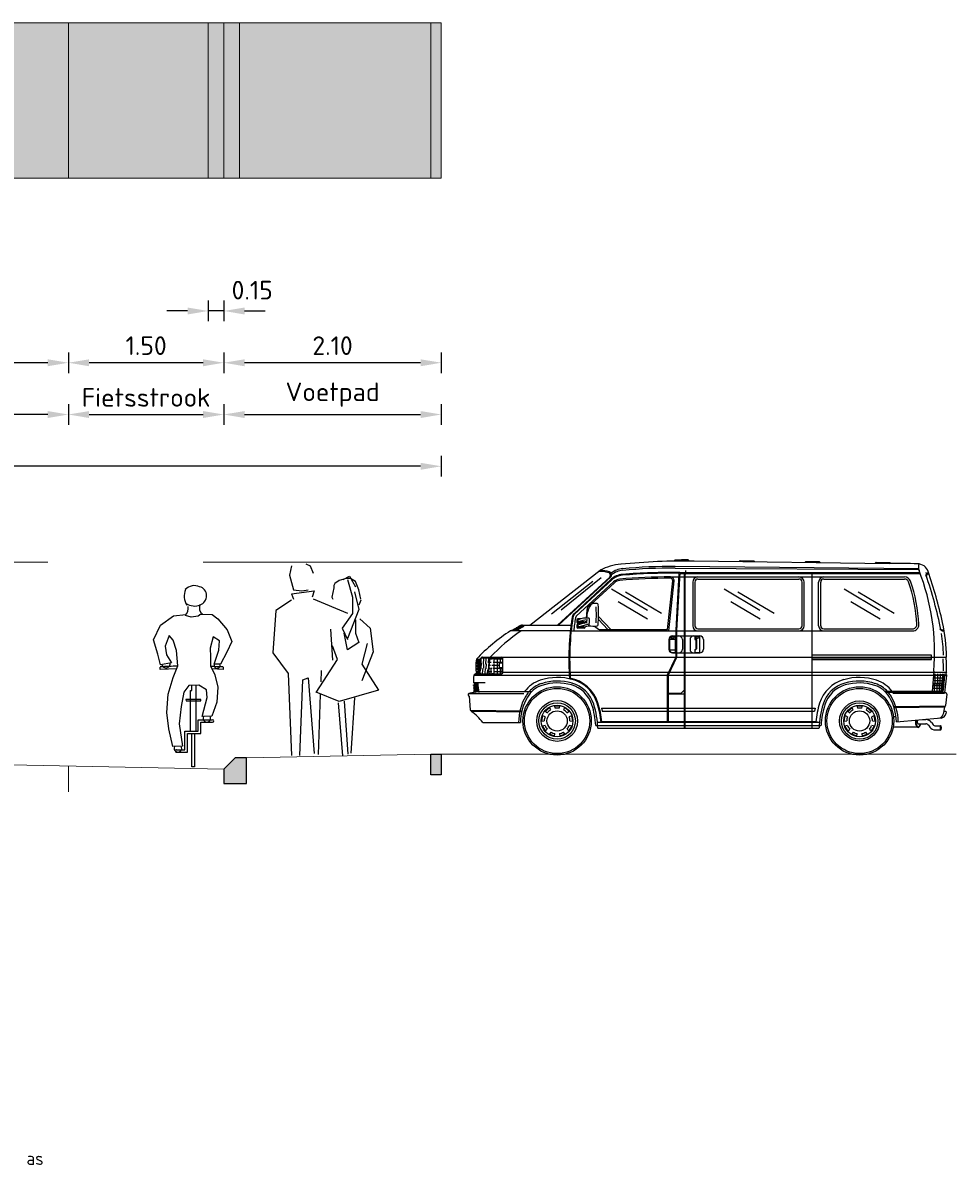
# Model space of a CAD drawing. Header units: metres. Extents: x 132493 to 134960, y 502695 to 503907.
# Tile 144 of 144: x 134823.54 to 134832.55, y 503895.09 to 503906.12. Entities that reach past the tile are written whole.
import ezdxf

# ---------------------------------------------------------------- set-up
doc = ezdxf.new("R2010")
doc.units = ezdxf.units.M
doc.linetypes.add('AL-NAP_LIJN', pattern=[15.25, 12, -1.5, 0.25, -1.5])
doc.linetypes.add('AL-TEKENBLADGRENS', pattern=[11.5, 2.5, -1.5, 1, -1.5, 1, -1.5, 2.5])
doc.layers.get('Defpoints').update_dxf_attribs({"color": 3})
for name, color, linetype, lineweight in [('0_sol_beton', 253, 'Continuous', 35), ('0_sol_fietspad', 11, 'Continuous', 18), ('0_sol_tegels', 254, 'Continuous', 18), ('N-WE-VH-KANTOPSLUITING_OPSLUITBAND-SD', 7, 'Continuous', 25), ('N-WE-VH-KANTOPSLUITING_TROTTOIRBAND_RWS-SD', 7, 'Continuous', 25), ('N-WE-VH-KANTVERHARDING-G', 2, 'Continuous', 18), ('V-WE-VH-VERHARDING_STRAATBAKSTEEN-M', 7, 'Continuous', 18), ('X-XX-AL-AANKLEDING-SD', 2, 'Continuous', 25), ('X-XX-AL-NAP-G', 7, 'AL-NAP_LIJN', 18)]:
    doc.layers.add(name, color=color, linetype=linetype, lineweight=lineweight)
doc.layers.add('ARC-hoev-overlagen asfalt rijbaan', color=13, linetype='Continuous', lineweight=18, plot=False)
doc.styles.add('Iso_18100', font='isocpeur.ttf', dxfattribs={"height": 0.18})
doc.styles.add('NLCS-ISO-M50-T25', font='NLCS-ISO.ttf', dxfattribs={"height": 0.125})
doc.dimstyles.new('Iso 18100', dxfattribs={"dimscale": 0.1, "dimtxt": 0.18, "dimasz": 2, "dimexe": 1, "dimexo": 0, "dimgap": 0.75, "dimtad": 1, "dimzin": 0, "dimdsep": 46, "dimtxsty": 'Iso_18100', "dimcen": -3, "dimdle": 1, "dimadec": 0, "dimazin": 0, "dimtfac": 0.75, "dimtix": 1, "dimtmove": 2, "dimatfit": 3, "dimfxl": 1, "dimfxlon": 1, "dimtvp": 0.9, "dimtfillclr": 256, "dimtolj": 1, "dimtzin": 0, "dimarcsym": 0})

# ---------------------------------------------------------------- blocks, each defined once
blk = doc.blocks.new('N-SVH-KANTOPSLUITING_OB_100X200-D')
blk.add_hatch(color=8).paths.add_polyline_path([(-0.1, -0.2), (0, -0.2), (0, 0), (-0.1, 0)])
at = {"flags": 128}
blk.add_lwpolyline([(-0.1, -0.2), (0, -0.2), (0, 0), (-0.1, 0)], close=True, dxfattribs=at)
blk = doc.blocks.new('N-SVH-KANTOPSLUITING_RWS_110 220X250-D')
h = blk.add_hatch(color=8)
h.dxf.hatch_style = 1
h.paths.add_polyline_path([(0, 0), (-0.11, 0), (-0.22, -0.11), (-0.22, -0.25), (0, -0.25)])
at = {"flags": 128}
blk.add_lwpolyline([(-0.22, -0.25), (0, -0.25), (0, 0), (-0.11, 0), (-0.22, -0.11)], close=True, dxfattribs=at)
blk = doc.blocks.new('SAL-AANKLEDING_BUSJE1_ZIJAANZICHT-D')
for p, q in [((1.995, 1.884), (1.985, 1.874)), ((2.122, 1.885), (2.132, 1.875)), ((2.625, 1.879), (2.615, 1.869)), ((2.625, 1.879), (2.756, 1.878)), ((2.756, 1.878), (2.766, 1.868)), ((0.593, 1.256), (1.273, 1.785)), ((1.999, 1.824), (4.346, 1.804)), ((1.999, 1.807), (4.349, 1.794)), ((2.098, 1.783), (2.098, 1.748)), ((2.182, 1.875), (4.065, 1.851)), ((3.258, 1.871), (3.248, 1.862)), ((3.258, 1.871), (3.389, 1.87)), ((3.389, 1.87), (3.399, 1.86)), ((3.939, 1.863), (3.929, 1.853)), ((3.939, 1.863), (4.069, 1.862)), ((4.069, 1.862), (4.079, 1.851)), ((0.803, 1.365), (1.203, 1.68)), ((1.366, 1.72), (0.863, 1.256)), ((1.374, 1.72), (0.872, 1.256)), ((0.896, 1.404), (1.283, 1.716)), ((1.38, 1.698), (1.021, 1.366)), ((1.385, 1.692), (1.026, 1.36)), ((1.402, 1.674), (1.043, 1.342)), ((1.411, 1.664), (1.149, 1.422)), ((1.925, 1.213), (1.974, 1.683)), ((1.937, 1.2), (1.987, 1.682)), ((1.952, 1.721), (2.032, 1.721)), ((2.033, 1.755), (2.004, 1.206)), ((2.042, 1.763), (2.012, 1.205)), ((2.04, 1.721), (4.212, 1.721)), ((2.041, 1.755), (4.363, 1.755)), ((2.042, 1.763), (4.36, 1.763)), ((2.084, 1.763), (2.084, 0.262)), ((2.092, 1.755), (2.092, 0.262)), ((2.098, 1.748), (2.101, 1.744)), ((2.168, 1.671), (2.168, 1.25)), ((2.188, 1.671), (2.188, 1.25)), ((2.218, 1.701), (3.193, 1.701)), ((3.223, 1.25), (3.223, 1.671)), ((3.243, 1.25), (3.243, 1.671)), ((3.317, 1.763), (3.317, 0.262)), ((3.383, 1.25), (3.383, 1.671)), ((3.403, 1.25), (3.403, 1.671)), ((3.433, 1.701), (4.212, 1.701)), ((4.42, 1.762), (4.413, 1.759)), ((4.443, 1.764), (4.424, 1.752)), ((4.447, 1.754), (4.427, 1.742)), ((1.729, 1.397), (1.384, 1.604)), ((1.867, 1.369), (1.517, 1.575)), ((2.815, 1.397), (2.47, 1.604)), ((2.953, 1.369), (2.603, 1.575)), ((3.975, 1.397), (3.63, 1.604)), ((4.113, 1.369), (3.763, 1.575)), ((1.448, 1.484), (1.732, 1.316)), ((2.534, 1.484), (2.818, 1.316)), ((3.694, 1.484), (3.978, 1.316)), ((1.145, 1.4), (1.139, 1.324)), ((1.259, 1.34), (1.376, 1.213)), ((0.486, 1.214), (0.438, 1.214)), ((0.495, 1.219), (0.447, 1.219)), ((0.503, 1.223), (0.455, 1.223)), ((0.511, 1.228), (0.463, 1.228)), ((0.52, 1.233), (0.472, 1.233)), ((0.528, 1.237), (0.48, 1.237)), ((0.537, 1.242), (0.489, 1.242)), ((0.524, 1.256), (0.991, 1.256)), ((1.048, 1.305), (1.048, 1.284)), ((1.048, 1.256), (1.048, 1.236)), ((1.083, 1.315), (1.058, 1.315)), ((1.118, 1.274), (1.058, 1.274)), ((1.087, 1.266), (1.058, 1.266)), ((1.118, 1.226), (1.058, 1.226)), ((1.059, 1.303), (1.059, 1.292)), ((1.059, 1.254), (1.059, 1.243)), ((1.062, 1.239), (1.108, 1.251)), ((1.117, 1.287), (1.064, 1.287)), ((1.117, 1.238), (1.064, 1.238)), ((1.108, 1.251), (1.168, 1.268)), ((1.117, 1.287), (1.142, 1.294)), ((1.117, 1.238), (1.161, 1.25)), ((1.128, 1.29), (1.128, 1.284)), ((1.128, 1.241), (1.128, 1.236)), ((1.148, 1.307), (1.142, 1.294)), ((1.142, 1.294), (1.142, 1.277)), ((1.168, 1.268), (1.161, 1.25)), ((1.219, 1.246), (1.258, 1.218)), ((1.346, 1.213), (1.258, 1.309)), ((2.218, 1.22), (3.193, 1.22)), ((3.433, 1.22), (4.29, 1.22)), ((4.551, 1.221), (4.557, 1.217)), ((0.985, 1.2), (0.407, 1.2)), ((0.47, 1.205), (0.422, 1.205)), ((0.478, 1.209), (0.43, 1.209)), ((0.993, 1.2), (2.003, 1.2)), ((1.266, 1.213), (1.925, 1.213)), ((1.937, 1.116), (1.937, 1.022)), ((1.942, 1.121), (1.997, 1.121)), ((1.942, 1.116), (1.942, 1.022)), ((1.972, 1.151), (2.004, 1.151)), ((1.972, 1.146), (1.997, 1.146)), ((1.997, 1.146), (1.997, 0.992)), ((2.004, 1.206), (2.004, 0.946)), ((2.012, 1.206), (2.012, 0.944)), ((2.012, 1.2), (4.29, 1.2)), ((2.012, 1.151), (2.032, 1.151)), ((2.012, 1.151), (2.084, 1.151)), ((2.067, 1.116), (2.067, 1.022)), ((2.092, 1.151), (2.236, 1.151)), ((2.141, 1.116), (2.141, 1.022)), ((2.187, 1.146), (2.233, 1.146)), ((2.187, 1.146), (2.187, 1.117)), ((2.187, 1.117), (2.197, 1.117)), ((2.196, 1.117), (2.196, 1.021)), ((2.202, 1.112), (2.202, 1.026)), ((2.233, 1.146), (2.233, 0.992)), ((2.271, 1.116), (2.271, 1.022)), ((4.572, 1.21), (4.593, 1.21)), ((4.574, 1.2), (4.595, 1.2)), ((1.942, 1.017), (1.997, 1.017)), ((2.187, 1.021), (2.197, 1.021)), ((2.187, 1.021), (2.187, 0.992)), ((0.073, 0.892), (0.092, 0.905)), ((0.073, 0.888), (0.119, 0.888)), ((0.076, 0.913), (0.121, 0.913)), ((0.077, 0.892), (0.119, 0.892)), ((0.078, 0.928), (0.111, 0.928)), ((0.092, 0.905), (0.12, 0.905)), ((0.112, 0.797), (0.122, 0.928)), ((0.124, 0.901), (0.126, 0.932)), ((0.124, 0.831), (0.129, 0.896)), ((0.323, 0.937), (0.132, 0.937)), ((0.139, 0.946), (0.971, 0.946)), ((0.146, 0.88), (0.15, 0.932)), ((0.17, 0.879), (0.174, 0.932)), ((0.195, 0.892), (0.198, 0.932)), ((0.196, 0.82), (0.202, 0.895)), ((0.199, 0.797), (0.209, 0.928)), ((0.207, 0.899), (0.22, 0.899)), ((0.209, 0.929), (0.234, 0.929)), ((0.236, 0.93), (0.236, 0.937)), ((0.24, 0.899), (0.333, 0.899)), ((0.251, 0.889), (0.251, 0.937)), ((0.251, 0.929), (0.333, 0.929)), ((0.281, 0.786), (0.281, 0.937)), ((0.298, 0.891), (0.333, 0.891)), ((0.303, 0.837), (0.303, 0.892)), ((0.311, 0.892), (0.311, 0.937)), ((0.333, 0.796), (0.333, 0.936)), ((0.979, 0.946), (2.004, 0.946)), ((2.004, 0.946), (1.922, 0.773)), ((2.012, 0.944), (1.93, 0.771)), ((1.972, 0.992), (1.997, 0.992)), ((1.972, 0.987), (2.004, 0.987)), ((2.012, 0.987), (2.032, 0.987)), ((2.012, 0.987), (2.084, 0.987)), ((2.012, 0.946), (4.618, 0.946)), ((2.092, 0.987), (2.236, 0.987)), ((2.187, 0.992), (2.233, 0.992)), ((4.473, 0.965), (3.317, 0.965)), ((3.317, 0.93), (4.473, 0.93)), ((3.317, 0.925), (4.473, 0.925)), ((4.473, 0.925), (4.473, 0.965)), ((0.055, 0.772), (0.067, 0.785)), ((0.062, 0.773), (0.975, 0.773)), ((0.071, 0.786), (0.323, 0.786)), ((0.072, 0.862), (0.091, 0.875)), ((0.072, 0.858), (0.116, 0.858)), ((0.073, 0.832), (0.092, 0.845)), ((0.073, 0.828), (0.114, 0.828)), ((0.076, 0.862), (0.117, 0.862)), ((0.076, 0.802), (0.095, 0.815)), ((0.076, 0.798), (0.112, 0.798)), ((0.077, 0.832), (0.114, 0.832)), ((0.08, 0.802), (0.112, 0.802)), ((0.091, 0.875), (0.118, 0.875)), ((0.092, 0.845), (0.115, 0.845)), ((0.095, 0.815), (0.113, 0.815)), ((0.115, 0.791), (0.118, 0.829)), ((0.139, 0.791), (0.143, 0.839)), ((0.149, 0.842), (0.152, 0.875)), ((0.163, 0.791), (0.167, 0.836)), ((0.173, 0.833), (0.176, 0.882)), ((0.187, 0.791), (0.19, 0.823)), ((0.199, 0.809), (0.227, 0.809)), ((0.202, 0.839), (0.215, 0.839)), ((0.204, 0.869), (0.216, 0.869)), ((0.221, 0.839), (0.231, 0.839)), ((0.221, 0.786), (0.221, 0.837)), ((0.227, 0.869), (0.239, 0.869)), ((0.236, 0.786), (0.236, 0.792)), ((0.242, 0.839), (0.298, 0.839)), ((0.246, 0.809), (0.333, 0.809)), ((0.247, 0.869), (0.298, 0.869)), ((0.251, 0.786), (0.251, 0.881)), ((0.298, 0.846), (0.333, 0.846)), ((0.298, 0.839), (0.333, 0.839)), ((0.311, 0.786), (0.311, 0.837)), ((0.326, 0.786), (0.326, 0.837)), ((0.333, 0.8), (0.974, 0.8)), ((0.982, 0.8), (1.935, 0.8)), ((0.983, 0.773), (1.922, 0.773)), ((1.922, 0.773), (1.922, 0.322)), ((1.931, 0.773), (4.616, 0.773)), ((1.943, 0.8), (4.618, 0.8)), ((2.084, 0.781), (2.084, 0.628)), ((2.092, 0.786), (2.092, 0.593)), ((4.494, 0.812), (4.478, 0.614)), ((4.599, 0.773), (4.491, 0.773)), ((4.508, 0.694), (4.508, 0.786)), ((4.533, 0.694), (4.533, 0.786)), ((4.557, 0.694), (4.558, 0.786)), ((4.571, 0.786), (4.577, 0.773)), ((4.577, 0.773), (4.572, 0.694)), ((4.58, 0.786), (4.59, 0.773)), ((4.59, 0.773), (4.582, 0.694)), ((4.589, 0.786), (4.599, 0.773)), ((4.599, 0.773), (4.591, 0.694)), ((4.616, 0.773), (4.598, 0.603)), ((4.618, 0.8), (4.606, 0.786)), ((4.606, 0.786), (4.616, 0.773)), ((0.051, 0.701), (0.163, 0.701)), ((0.06, 0.693), (0.051, 0.701)), ((0.052, 0.671), (0.052, 0.678)), ((0.052, 0.678), (0.092, 0.678)), ((0.052, 0.671), (0.092, 0.671)), ((0.06, 0.693), (0.06, 0.678)), ((0.06, 0.693), (0.091, 0.693)), ((0.061, 0.671), (0.062, 0.661)), ((1.93, 0.771), (1.93, 0.314)), ((4.482, 0.671), (4.588, 0.671)), ((4.485, 0.694), (4.591, 0.694)), ((4.485, 0.689), (4.59, 0.689)), ((4.487, 0.721), (4.593, 0.721)), ((4.489, 0.746), (4.596, 0.746)), ((4.502, 0.614), (4.502, 0.689)), ((4.527, 0.614), (4.527, 0.689)), ((4.549, 0.614), (4.551, 0.689)), ((4.569, 0.689), (4.562, 0.614)), ((4.581, 0.689), (4.572, 0.614)), ((4.59, 0.689), (4.581, 0.614)), ((4.586, 0.694), (4.585, 0.689)), ((0.008, 0.594), (0.538, 0.594)), ((0.008, 0.568), (0.018, 0.438)), ((0.053, 0.654), (0.053, 0.661)), ((0.053, 0.661), (0.093, 0.661)), ((0.053, 0.654), (0.094, 0.654)), ((0.055, 0.637), (0.055, 0.644)), ((0.055, 0.644), (0.095, 0.644)), ((0.055, 0.637), (0.096, 0.637)), ((0.057, 0.615), (0.057, 0.627)), ((0.057, 0.627), (0.098, 0.627)), ((0.057, 0.615), (0.1, 0.615)), ((0.062, 0.654), (0.064, 0.644)), ((0.065, 0.637), (0.066, 0.627)), ((0.068, 0.615), (0.071, 0.604)), ((0.1, 0.614), (0.613, 0.614)), ((1.93, 0.598), (2.054, 0.598)), ((1.93, 0.593), (2.092, 0.593)), ((2.054, 0.598), (2.084, 0.628)), ((4.581, 0.614), (4.024, 0.614)), ((4.575, 0.604), (4.034, 0.604)), ((4.598, 0.594), (4.099, 0.594)), ((4.48, 0.646), (4.585, 0.646)), ((4.557, 0.614), (4.556, 0.604)), ((4.571, 0.614), (4.57, 0.604)), ((4.62, 0.59), (4.609, 0.478)), ((0.744, 0.424), (0.785, 0.459)), ((0.796, 0.437), (0.783, 0.463)), ((0.831, 0.48), (0.838, 0.452)), ((0.832, 0.476), (0.885, 0.476)), ((0.879, 0.452), (0.886, 0.48)), ((0.934, 0.463), (0.921, 0.437)), ((0.932, 0.459), (0.972, 0.424)), ((1.287, 0.453), (1.922, 0.453)), ((1.287, 0.453), (1.293, 0.423)), ((1.93, 0.453), (3.349, 0.453)), ((3.349, 0.453), (3.343, 0.423)), ((3.664, 0.424), (3.705, 0.459)), ((3.716, 0.437), (3.703, 0.463)), ((3.751, 0.48), (3.758, 0.452)), ((3.752, 0.476), (3.805, 0.476)), ((3.799, 0.452), (3.806, 0.48)), ((3.854, 0.463), (3.841, 0.437)), ((3.852, 0.459), (3.892, 0.424)), ((4.604, 0.473), (4.109, 0.468)), ((4.598, 0.463), (4.112, 0.458)), ((4.598, 0.463), (4.586, 0.397)), ((4.598, 0.473), (4.598, 0.463)), ((0.023, 0.433), (0.514, 0.428)), ((0.028, 0.433), (0.028, 0.423)), ((0.028, 0.423), (0.514, 0.418)), ((0.705, 0.329), (0.734, 0.331)), ((0.71, 0.329), (0.72, 0.381)), ((0.742, 0.371), (0.715, 0.384)), ((0.74, 0.427), (0.764, 0.41)), ((0.953, 0.41), (0.976, 0.427)), ((1.002, 0.384), (0.975, 0.371)), ((0.982, 0.331), (1.011, 0.329)), ((0.997, 0.381), (1.006, 0.329)), ((1.293, 0.423), (1.922, 0.423)), ((1.93, 0.423), (3.343, 0.423)), ((3.625, 0.329), (3.654, 0.331)), ((3.63, 0.329), (3.64, 0.381)), ((3.662, 0.371), (3.635, 0.384)), ((3.66, 0.427), (3.684, 0.41)), ((3.873, 0.41), (3.896, 0.427)), ((3.922, 0.384), (3.895, 0.371)), ((3.902, 0.331), (3.931, 0.329)), ((3.917, 0.381), (3.926, 0.329)), ((4.103, 0.373), (4.13, 0.373)), ((4.133, 0.321), (4.565, 0.359)), ((4.385, 0.343), (4.417, 0.343)), ((4.591, 0.423), (4.608, 0.423)), ((4.613, 0.417), (4.61, 0.399)), ((0.14, 0.314), (0.504, 0.314)), ((0.742, 0.287), (0.714, 0.279)), ((0.746, 0.234), (0.719, 0.28)), ((0.742, 0.231), (0.763, 0.251)), ((0.797, 0.222), (0.781, 0.198)), ((0.936, 0.198), (0.92, 0.222)), ((0.954, 0.251), (0.975, 0.231)), ((0.998, 0.28), (0.971, 0.234)), ((1.003, 0.279), (0.975, 0.287)), ((1.232, 0.287), (3.405, 0.287)), ((1.248, 0.314), (1.282, 0.322)), ((3.389, 0.314), (1.248, 0.314)), ((1.251, 0.262), (3.386, 0.262)), ((1.922, 0.322), (1.29, 0.322)), ((3.355, 0.322), (1.93, 0.322)), ((3.389, 0.314), (3.355, 0.322)), ((3.662, 0.287), (3.634, 0.279)), ((3.666, 0.234), (3.639, 0.28)), ((3.662, 0.231), (3.683, 0.251)), ((3.717, 0.222), (3.701, 0.198)), ((3.856, 0.198), (3.84, 0.222)), ((3.874, 0.251), (3.895, 0.231)), ((3.918, 0.28), (3.891, 0.234)), ((3.923, 0.279), (3.895, 0.287)), ((4.102, 0.273), (4.332, 0.273)), ((4.344, 0.303), (4.417, 0.303)), ((4.441, 0.291), (4.455, 0.272)), ((4.473, 0.314), (4.487, 0.295)), ((4.511, 0.283), (4.562, 0.283)), ((4.511, 0.243), (4.562, 0.243)), ((0.834, 0.184), (0.784, 0.202)), ((0.833, 0.179), (0.836, 0.208)), ((0.881, 0.208), (0.884, 0.179)), ((0.933, 0.202), (0.883, 0.184)), ((3.754, 0.184), (3.704, 0.202)), ((3.753, 0.179), (3.756, 0.208)), ((3.801, 0.208), (3.804, 0.179)), ((3.853, 0.202), (3.803, 0.184))]:
    blk.add_line(p, q)
for points in [[(4.318, 0.337, 0.02972), (4.317, 0.323, 0.044481), (4.319, 0.302, 0.057948), (4.324, 0.286, 0.100134), (4.333, 0.272, 0.192904), (4.344, 0.268, 0.192904), (4.354, 0.272, 0.100134), (4.364, 0.286, 0.062202), (4.369, 0.303, 0.000739)], [(4.323, 0.338, 0.031985), (4.322, 0.323, 0.044481), (4.324, 0.303, 0.057948), (4.329, 0.288, 0.100134), (4.337, 0.276, 0.192904), (4.344, 0.273, 0.192904), (4.351, 0.276, 0.100134), (4.359, 0.288, 0.057948), (4.364, 0.303, 0.000739), (4.364, 0.303, 0.044481)], [(4.338, 0.339, 0.08008), (4.335, 0.331, 0.046723), (4.335, 0.323, 0.046723), (4.335, 0.315, 0.06038), (4.337, 0.309, 0.101748), (4.341, 0.304, 0.18642), (4.344, 0.303, 0.18642)]]:
    blk.add_lwpolyline(points, format="xyb")
blk.add_lwpolyline([(4.562, 0.283, 0.236985), (4.56, 0.282, 0.085423), (4.557, 0.277, 0.043051), (4.556, 0.271, 0.031776), (4.556, 0.263, 0.031776), (4.556, 0.255, 0.043051), (4.557, 0.249, 0.085423), (4.56, 0.244, 0.236985), (4.562, 0.243, 0.236985), (4.564, 0.244, 0.085423), (4.566, 0.249, 0.043051), (4.567, 0.255, 0.031776), (4.568, 0.263, 0.031776), (4.567, 0.271, 0.043051), (4.566, 0.277, 0.085423), (4.564, 0.282, 0.236985)], format="xyb", close=True)
for centre, radius in [((1.974, 1.132), 0.01), ((2.21, 1.132), 0.01), ((0.858, 0.33), 0.33), ((0.858, 0.33), 0.315), ((3.778, 0.33), 0.33), ((3.778, 0.33), 0.315), ((0.858, 0.33), 0.197), ((0.858, 0.33), 0.176), ((0.858, 0.33), 0.153), ((3.778, 0.33), 0.194), ((3.778, 0.33), 0.176), ((3.778, 0.33), 0.153), ((0.858, 0.33), 0.098), ((3.778, 0.33), 0.098)]:
    blk.add_circle(centre, radius)
for centre, radius, start, end in [((2.114, -4.729), 6.614, 89.9293, 91.0272), ((1.277, 1.523), 0.252, 71.5531, 93.8896), ((1.518, 1.321), 0.525, 94.7498, 117.7945), ((1.277, 1.523), 0.262, 70.5986, 90.7812), ((1.354, 1.742), 0.03, 312.7483, 70.5986), ((1.509, 1.586), 0.216, 95.0854, 126.9502), ((1.509, 1.586), 0.2, 95.0854, 128.8047), ((2.114, -4.729), 6.604, 89.4085, 95.5532), ((1.999, -3.919), 5.742, 90, 95.0854), ((1.999, -3.919), 5.726, 90, 95.0854), ((3.511, -51.829), 53.684, 89.1176, 89.4085), ((4.336, 1.738), 0.11, 19.2326, 89.1176), ((4.445, 1.819), 0.0997, 163.9516, 201.4854), ((2.351, 0.994), 2.151, 355.1516, 21.525), ((0.398, 0.364), 4.28, 12.3886, 19.2326), ((1.349, 1.739), 0.025, 312.7483, 71.5531), ((1.502, 1.566), 0.18, 94.7644, 132.7483), ((1.502, 1.566), 0.172, 94.7644, 132.7483), ((1.47, 1.6), 0.1, 95.0815, 132.7483), ((1.47, 1.6), 0.087, 95.0815, 132.7483), ((1.935, -3.633), 5.354, 89.8203, 95.0815), ((1.935, -3.633), 5.341, 89.8203, 95.0815), ((1.935, -3.633), 5.397, 88.866, 94.7644), ((1.935, -3.633), 5.389, 88.954, 94.7644), ((1.952, 1.686), 0.035, 354.1414, 89.8203), ((1.952, 1.686), 0.022, 354.1414, 89.8203), ((2.218, 1.671), 0.05, 90, 180), ((2.218, 1.671), 0.03, 90, 180), ((3.193, 1.671), 0.05, 0, 90), ((3.193, 1.671), 0.03, 0, 90), ((3.433, 1.671), 0.05, 90, 180), ((3.433, 1.671), 0.03, 90, 180), ((4.212, 1.661), 0.06, 20.1196, 90), ((4.212, 1.661), 0.04, 20.1196, 90), ((3.009, 1.22), 1.321, 1.7972, 20.1196), ((3.009, 1.22), 1.341, 1.7972, 20.1196), ((4.429, 1.743), 0.01, 122.7395, 198.8876), ((0.398, 0.364), 4.25, 11.4523, 18.8876), ((4.433, 1.733), 0.01, 122.7395, 198.749), ((1.441, 1.302), 0.3, 150.8529, 175.6113), ((1.244, 1.392), 0.1, 132.7483, 175.442), ((1.206, 1.433), 0.03, 102.9293, 150.8529), ((1.227, 1.34), 0.125, 81.2963, 102.9293), ((1.244, 1.454), 0.01, 6.1004, 81.2963), ((0.35, 1.358), 0.909, 353.5743, 6.1004), ((3.669, 0.921), 2.698, 171.2512, 183.8917), ((3.67, 0.921), 2.691, 171.2549, 183.7694), ((1.062, 1.322), 0.06, 132.7483, 170.947), ((1.062, 1.322), 0.052, 132.7483, 170.947), ((3.491, 0.935), 2.487, 170.947, 173.8828), ((1.062, 1.322), 0.027, 132.7483, 170.947), ((1.148, 1.093), 0.231, 86.012, 111.784), ((1.164, 1.319), 0.005, 9.2731, 86.012), ((0.35, 1.358), 0.887, 354.8871, 4.852), ((1.327, -0.326), 1.778, 119.9881, 120.2876), ((1.327, -0.326), 1.778, 119.3807, 119.6858), ((1.343, -0.326), 1.778, 119.6858, 119.9881), ((1.375, -0.326), 1.778, 118.1303, 120.8787), ((1.327, -0.326), 1.778, 118.7617, 119.0727), ((1.343, -0.326), 1.778, 119.0727, 119.3807), ((1.327, -0.326), 1.778, 117.506, 118.4476), ((1.343, -0.326), 1.778, 118.4476, 118.7617), ((0.524, 1.216), 0.04, 90, 117.506), ((1.058, 1.305), 0.01, 90, 180), ((1.058, 1.284), 0.01, 180, 270), ((1.058, 1.256), 0.01, 90, 180), ((1.058, 1.236), 0.01, 180, 270), ((1.064, 1.303), 0.005, 111.784, 180), ((1.064, 1.292), 0.005, 180, 270), ((1.064, 1.254), 0.005, 107.8726, 180), ((1.064, 1.243), 0.005, 180, 270), ((1.204, 0.851), 0.459, 96.9319, 108.0204), ((1.204, 0.822), 0.459, 96.9319, 107.8726), ((1.118, 1.284), 0.01, 270, 0), ((1.118, 1.236), 0.01, 270, 0), ((1.211, 1.56), 0.314, 260.8413, 276.2011), ((1.022, 1.296), 0.149, 349.2151, 9.2731), ((1.244, 1.258), 0.01, 276.2011, 353.5743), ((1.316, 1.3), 0.1, 234.983, 270), ((2.218, 1.25), 0.05, 180, 270), ((2.218, 1.25), 0.03, 180, 270), ((3.193, 1.25), 0.03, 270, 0), ((3.193, 1.25), 0.05, 270, 0), ((3.433, 1.25), 0.05, 180, 270), ((3.433, 1.25), 0.03, 180, 270), ((4.29, 1.26), 0.06, 270, 1.7972), ((4.29, 1.26), 0.04, 270, 1.7972), ((4.572, 1.22), 0.01, 191.5895, 270), ((2.958, 0.926), 1.66, 0.6784, 12.3886), ((1.44, -0.378), 1.886, 123.2045, 136.1849), ((1.582, -0.367), 1.898, 124.3572, 136.236), ((1.327, -0.326), 1.778, 120.5845, 120.8787), ((1.343, -0.326), 1.778, 120.2876, 120.5845), ((1.972, 1.116), 0.035, 90, 180), ((1.972, 1.116), 0.03, 90, 180), ((2.032, 1.116), 0.035, 0, 90), ((2.176, 1.116), 0.035, 90, 180), ((2.197, 1.112), 0.005, 360, 90), ((2.236, 1.116), 0.035, 0, 90), ((4.574, 1.21), 0.01, 191.4523, 270), ((2.958, 0.926), 1.63, 1.43, 8.7237), ((1.972, 1.022), 0.035, 180, 270), ((1.972, 1.022), 0.03, 180, 270), ((2.032, 1.022), 0.035, 270, 0), ((2.176, 1.022), 0.035, 180, 270), ((2.197, 1.026), 0.005, 270, 360), ((2.236, 1.022), 0.035, 270, 0), ((0.469, 0.856), 0.397, 169.6343, 190.1979), ((0.502, 0.856), 0.397, 169.6343, 171.7737), ((1.352, -0.346), 1.778, 133.653, 134.2498), ((0.132, 0.927), 0.01, 90, 175.5189), ((0.139, 0.926), 0.02, 90, 133.653), ((0.219, 0.927), 0.01, 90, 175.5189), ((0.323, 0.936), 0.01, 0, 90), ((0.323, 0.927), 0.01, 0, 90), ((3.284, 0.84), 1.304, 358.9207, 3.9477), ((3.284, 0.84), 1.334, 358.297, 4.5711), ((0.071, 0.781), 0.005, 90, 134.5185), ((0.122, 0.796), 0.01, 175.5189, 270), ((0.209, 0.796), 0.01, 175.5189, 270), ((0.323, 0.796), 0.01, 270, 0), ((0.487, 0.724), 0.436, 174.1074, 183.0734), ((0.058, 0.768), 0.005, 134.5185, 174.1074), ((0.503, 0.699), 0.411, 180.787, 193.3045), ((0.792, 0.429), 0.31, 108.2256, 143.4718), ((0.792, 0.429), 0.257, 108.2256, 149.2853), ((0.792, 0.429), 0.275, 108.2256, 137.8662), ((0.862, 0.216), 0.534, 73.7096, 108.2256), ((0.862, 0.216), 0.499, 73.7096, 108.2256), ((0.862, 0.216), 0.481, 73.7096, 108.2256), ((0.914, 0.396), 0.355, 17.7699, 78.5602), ((0.914, 0.396), 0.294, 17.7699, 73.7096), ((0.914, 0.396), 0.312, 17.7699, 73.7096), ((0.914, 0.396), 0.347, 17.7699, 73.7096), ((3.722, 0.396), 0.347, 106.2904, 162.2301), ((3.722, 0.396), 0.312, 106.2904, 162.2301), ((3.722, 0.396), 0.294, 106.2904, 162.2301), ((3.775, 0.216), 0.534, 71.7744, 106.2904), ((3.775, 0.216), 0.499, 71.7744, 106.2904), ((3.775, 0.216), 0.481, 71.7744, 106.2904), ((3.845, 0.429), 0.257, 30.7147, 71.7744), ((3.845, 0.429), 0.275, 42.1338, 71.7744), ((3.845, 0.429), 0.31, 36.5282, 71.7744), ((0.015, 0.583), 0.0162, 125.5603, 246.7947), ((0.063, 0.394), 0.21, 90.3861, 105.8857), ((0.981, 0.317), 0.495, 149.2853, 180.2543), ((0.981, 0.317), 0.477, 149.2853, 180.3449), ((0.792, 0.429), 0.275, 140.5896, 149.2853), ((3.845, 0.429), 0.275, 30.7147, 39.4104), ((3.656, 0.317), 0.477, 0.5219, 30.7147), ((3.656, 0.317), 0.495, 0.6828, 30.7147), ((4.574, 0.394), 0.21, 79.5904, 89.6139), ((4.61, 0.591), 0.01, 354.2504, 79.5904), ((0.858, 0.33), 0.124, 80.4792, 99.5208), ((0.416, 0.236), 0.817, 3.55, 17.7699), ((0.416, 0.236), 0.835, 1.757, 17.7699), ((0.416, 0.236), 0.87, 5.086, 17.7699), ((0.416, 0.236), 0.878, 5.5636, 17.7699), ((4.221, 0.236), 0.87, 162.2301, 174.3851), ((4.221, 0.236), 0.835, 162.2301, 178.243), ((4.221, 0.236), 0.817, 162.2301, 176.45), ((3.778, 0.33), 0.124, 80.4792, 99.5208), ((4.604, 0.478), 0.005, 271.1573, 355.9144), ((0.023, 0.438), 0.005, 184.0856, 268.8427), ((-0.178, 0.099), 0.384, 34.0499, 57.4469), ((0.858, 0.33), 0.124, 160.4792, 179.5208), ((0.858, 0.33), 0.124, 120.4792, 139.5208), ((0.858, 0.33), 0.124, 40.4792, 59.5208), ((0.858, 0.33), 0.124, 0.4792, 19.5208), ((3.778, 0.33), 0.124, 160.4792, 179.5208), ((3.778, 0.33), 0.124, 120.4792, 139.5208), ((3.778, 0.33), 0.124, 40.4792, 59.5208), ((3.778, 0.33), 0.124, 0.4792, 19.5208), ((4.417, 0.273), 0.07, 36.1582, 90), ((4.537, 0.406), 0.05, 274.9392, 349.4913), ((4.56, 0.408), 0.05, 274.9392, 349.4913), ((4.608, 0.418), 0.005, 349.4913, 90), ((0.858, 0.33), 0.124, 200.4792, 219.5208), ((0.858, 0.33), 0.124, 240.4792, 259.5208), ((0.858, 0.33), 0.124, 280.4792, 299.5208), ((0.858, 0.33), 0.124, 320.4792, 339.5208), ((3.778, 0.33), 0.124, 200.4792, 219.5208), ((3.778, 0.33), 0.124, 240.4792, 259.5208), ((3.778, 0.33), 0.124, 280.4792, 299.5208), ((3.778, 0.33), 0.124, 320.4792, 339.5208), ((4.417, 0.273), 0.03, 36.1582, 90), ((4.511, 0.313), 0.07, 216.1582, 270), ((4.511, 0.313), 0.03, 216.1582, 270)]:
    blk.add_arc(centre, radius, start, end)
blk = doc.blocks.new('Fiets2')
for p, q in [((-0.302, 1.379), (-0.176, 1.469)), ((-0.176, 1.469), (-0.058, 1.484)), ((-0.008, 1.458), (-0.063, 1.474)), ((0.062, 1.467), (-0.008, 1.458)), ((0.085, 1.487), (0.062, 1.467)), ((0.085, 1.487), (0.196, 1.482)), ((0.196, 1.482), (0.251, 1.44)), ((0.251, 1.44), (0.341, 1.334)), ((-0.371, 1.24), (-0.302, 1.379)), ((0.341, 1.334), (0.386, 1.221)), ((-0.328, 1.1), (-0.371, 1.24)), ((-0.22, 1.279), (-0.257, 1.176)), ((-0.181, 1.234), (-0.22, 1.279)), ((-0.149, 1.134), (-0.181, 1.234)), ((0.204, 1.266), (0.175, 1.158)), ((0.267, 1.229), (0.204, 1.266)), ((0.259, 1.139), (0.267, 1.229)), ((0.386, 1.221), (0.336, 1.118)), ((-0.257, 1.176), (-0.244, 1.095)), ((-0.136, 0.986), (-0.149, 1.134)), ((0.175, 1.158), (0.18, 1.073)), ((0.216, 1.004), (0.259, 1.139)), ((0.336, 1.118), (0.276, 1.004)), ((-0.303, 0.998), (-0.328, 1.1)), ((-0.197, 1.018), (-0.303, 0.998)), ((-0.244, 1.095), (-0.197, 1.018)), ((0.18, 1.073), (0.18, 0.989)), ((0.276, 1.004), (0.216, 1.004)), ((-0.305, 0.951), (-0.305, 0.974)), ((-0.147, 0.96), (-0.305, 0.951)), ((-0.181, 0.876), (-0.136, 0.986)), ((0.18, 0.989), (0.22, 0.9)), ((0.303, 0.952), (0.194, 0.959)), ((0.22, 0.9), (0.251, 0.781)), ((0.303, 0.976), (0.303, 0.952)), ((-0.228, 0.715), (-0.181, 0.876)), ((-0.031, 0.799), (-0.078, 0.733)), ((0.067, 0.802), (-0.031, 0.799)), ((-0.002, 0.749), (-0.002, 0.8)), ((0.038, 0.801), (0.038, 0.356)), ((0.141, 0.757), (0.067, 0.802)), ((0.251, 0.781), (0.241, 0.636)), ((-0.241, 0.538), (-0.228, 0.715)), ((-0.078, 0.733), (-0.104, 0.596)), ((0.085, 0.662), (-0.06, 0.662)), ((-0.06, 0.662), (-0.055, 0.649)), ((-0.015, 0.356), (-0.015, 0.749)), ((-0.015, 0.749), (-0.002, 0.749)), ((0.085, 0.649), (0.085, 0.662)), ((0.099, 0.499), (0.146, 0.681)), ((0.146, 0.681), (0.141, 0.757)), ((-0.104, 0.596), (-0.123, 0.428)), ((-0.055, 0.649), (0.085, 0.649)), ((0.241, 0.636), (0.191, 0.501)), ((-0.223, 0.38), (-0.241, 0.538)), ((0.062, 0.356), (0.062, 0.467)), ((0.062, 0.467), (0.199, 0.467)), ((0.085, 0.443), (0.199, 0.443)), ((0.085, 0.333), (0.085, 0.443)), ((0.191, 0.501), (0.099, 0.499)), ((-0.183, 0.209), (-0.223, 0.38)), ((-0.123, 0.428), (-0.091, 0.212)), ((-0.067, 0.177), (-0.067, 0.356)), ((-0.067, 0.356), (0.062, 0.356)), ((-0.044, 0.154), (-0.044, 0.333)), ((-0.044, 0.333), (0.085, 0.333)), ((0.001, 0.011), (0.001, 0.333)), ((0.025, 0.333), (0.025, 0.011)), ((-0.091, 0.212), (-0.183, 0.209)), ((-0.149, 0.177), (-0.067, 0.177)), ((-0.149, 0.154), (-0.044, 0.154)), ((0.025, 0.011), (0.001, 0.011))]:
    blk.add_line(p, q)
for centre, radius, start, end in [((0.098, 1.664), 0.172, 159.4893, 212.3061), ((0.025, 1.638), 0.124, 66.7338, 135.4372), ((0.052, 1.664), 0.0899, 286.4973, 75.9565), ((-0.141, 1.545), 0.105, 317.6574, 8.6331), ((0.027, 1.711), 0.146, 235.7382, 292.286), ((0.153, 1.548), 0.0807, 158.6611, 229.8646), ((-0.251, 1.008), 0.0404, 190.6798, 10.6798), ((0.244, 0.994), 0.0303, 157.2347, 16.2122), ((-0.017, -4.834), 5.819, 91.1827, 92.8408), ((-0.017, -4.834), 5.819, 86.8473, 88.0221), ((0.144, 0.481), 0.0366, 150.6018, 32.6665), ((0.199, 0.455), 0.0119, 271.1159, 88.8841), ((-0.135, 0.191), 0.0366, 150.6018, 32.6711), ((-0.149, 0.165), 0.0119, 89.9885, 270.0115)]:
    blk.add_arc(centre, radius, start, end)
blk = doc.blocks.new('Voet4')
for p, q in [((-0.34, 1.847), (-0.36, 1.757)), ((-0.2, 1.867), (-0.16, 1.847)), ((-0.16, 1.847), (-0.13, 1.777)), ((-0.36, 1.757), (-0.32, 1.617)), ((0.16, 1.717), (0.22, 1.747)), ((0.22, 1.747), (0.28, 1.647)), ((-0.34, 1.577), (-0.12, 1.607)), ((-0.34, 1.577), (-0.32, 1.527)), ((-0.32, 1.617), (-0.24, 1.607)), ((-0.24, 1.607), (-0.18, 1.617)), ((-0.12, 1.607), (-0.14, 1.547)), ((0.27, 1.597), (0.31, 1.427)), ((-0.129, 1.53), (0.2, 1.39)), ((0.33, 1.517), (0.31, 1.467)), ((0.31, 1.427), (0.2, 1.147)), ((0.06, 0.937), (0.04, 1.237)), ((0.104, 0.945), (0.056, 1.077)), ((-0.102, 0.624), (0.104, 0.945)), ((-0.054, 0.728), (-0.05, 0.837)), ((-0.08, 0.027), (-0.058, 0.607)), ((0.269, 0.574), (0.235, 0.038)), ((0.111, 0.525), (0.152, 0.013)), ((0.207, 0.03), (0.173, 0.541))]:
    blk.add_line(p, q)
for points in [[(0.33, 1.527), (0.31, 1.617), (0.28, 1.697), (0.23, 1.727), (0.19, 1.727), (0.12, 1.707), (0.08, 1.677), (0.07, 1.657), (0.07, 1.637), (0.05, 1.547), (0.06, 1.527)], [(0.2, 1.717), (0.25, 1.547), (0.25, 1.387), (0.15, 1.247), (0.2, 1.137)], [(-0.34, 1.517), (-0.49, 1.417), (-0.52, 1.007), (-0.37, 0.807), (-0.34, 0.017)], [(0.28, 1.327), (0.28, 1.197), (0.31, 1.107), (0.2, 1.037), (0.17, 1.197)], [(0.32, 1.337), (0.42, 1.247), (0.45, 1.017), (0.34, 0.737)], [(0.39, 1.097), (0.34, 0.897), (0.5, 0.647), (0.12, 0.537), (-0.1, 0.627)], [(-0.26, 0.017), (-0.23, 0.747), (-0.18, 0.767), (-0.12, 0.037)]]:
    blk.add_lwpolyline(points)
blk = doc.blocks.new('*D102')
at = {"layer": 'Defpoints', "color": 0, "transparency": 16777216}
for p in [(134820.877, 503904.623), (134823.977, 503904.623), (134820.877, 503902.84)]:
    blk.add_point(p, dxfattribs=at)
at = {"layer": 'V-WE-VH-VERHARDING_STRAATBAKSTEEN-M', "color": 0, "lineweight": -2, "transparency": 16777216}
for p, q in [((134820.877, 503902.94), (134820.877, 503902.74)), ((134823.977, 503902.94), (134823.977, 503902.74)), ((134823.777, 503902.84), (134821.077, 503902.84))]:
    blk.add_line(p, q, dxfattribs=at)
at = {"layer": 'V-WE-VH-VERHARDING_STRAATBAKSTEEN-M', "color": 0, "transparency": 16777216}
for points in [[(134821.077, 503902.873), (134821.077, 503902.806), (134820.877, 503902.84)], [(134823.777, 503902.873), (134823.777, 503902.806), (134823.977, 503902.84)]]:
    blk.add_solid(points, dxfattribs=at)
at = {"layer": 'V-WE-VH-VERHARDING_STRAATBAKSTEEN-M', "color": 0, "transparency": 16777216, "insert": (134822.427, 503903.005), "char_height": 0.18, "attachment_point": 5, "rotation": 360, "style": 'Iso_18100'}
blk.add_mtext('\\A1;3.10', dxfattribs=at)
blk = doc.blocks.new('*D103')
at = {"layer": 'Defpoints', "color": 0, "transparency": 16777216}
for p in [(134823.977, 503904.623), (134825.477, 503904.623), (134823.977, 503902.84)]:
    blk.add_point(p, dxfattribs=at)
at = {"layer": 'V-WE-VH-VERHARDING_STRAATBAKSTEEN-M', "color": 0, "lineweight": -2, "transparency": 16777216}
for p, q in [((134823.977, 503902.94), (134823.977, 503902.74)), ((134825.477, 503902.94), (134825.477, 503902.74)), ((134825.277, 503902.84), (134824.177, 503902.84))]:
    blk.add_line(p, q, dxfattribs=at)
at = {"layer": 'V-WE-VH-VERHARDING_STRAATBAKSTEEN-M', "color": 0, "transparency": 16777216}
for points in [[(134824.177, 503902.873), (134824.177, 503902.806), (134823.977, 503902.84)], [(134825.277, 503902.873), (134825.277, 503902.806), (134825.477, 503902.84)]]:
    blk.add_solid(points, dxfattribs=at)
at = {"layer": 'V-WE-VH-VERHARDING_STRAATBAKSTEEN-M', "color": 0, "transparency": 16777216, "insert": (134824.727, 503903.005), "char_height": 0.18, "attachment_point": 5, "rotation": 360, "style": 'Iso_18100'}
blk.add_mtext('\\A1;1.50', dxfattribs=at)
blk = doc.blocks.new('*D104')
at = {"layer": 'Defpoints', "color": 0, "transparency": 16777216}
for p in [(134825.477, 503904.623), (134827.577, 503904.623), (134825.477, 503902.84)]:
    blk.add_point(p, dxfattribs=at)
at = {"layer": 'V-WE-VH-VERHARDING_STRAATBAKSTEEN-M', "color": 0, "lineweight": -2, "transparency": 16777216}
for p, q in [((134825.477, 503902.94), (134825.477, 503902.74)), ((134827.577, 503902.94), (134827.577, 503902.74)), ((134827.377, 503902.84), (134825.677, 503902.84))]:
    blk.add_line(p, q, dxfattribs=at)
at = {"layer": 'V-WE-VH-VERHARDING_STRAATBAKSTEEN-M', "color": 0, "transparency": 16777216}
for points in [[(134825.677, 503902.873), (134825.677, 503902.806), (134825.477, 503902.84)], [(134827.377, 503902.873), (134827.377, 503902.806), (134827.577, 503902.84)]]:
    blk.add_solid(points, dxfattribs=at)
at = {"layer": 'V-WE-VH-VERHARDING_STRAATBAKSTEEN-M', "color": 0, "transparency": 16777216, "insert": (134826.527, 503903.005), "char_height": 0.18, "attachment_point": 5, "rotation": 360, "style": 'Iso_18100'}
blk.add_mtext('\\A1;2.10', dxfattribs=at)
blk = doc.blocks.new('*D105')
at = {"layer": 'Defpoints', "color": 0, "transparency": 16777216}
for p in [(134814.177, 503904.123), (134827.577, 503904.123), (134814.177, 503901.84)]:
    blk.add_point(p, dxfattribs=at)
at = {"layer": 'V-WE-VH-VERHARDING_STRAATBAKSTEEN-M', "color": 0, "lineweight": -2, "transparency": 16777216}
for p, q in [((134814.177, 503901.94), (134814.177, 503901.74)), ((134827.577, 503901.94), (134827.577, 503901.74)), ((134827.377, 503901.84), (134814.377, 503901.84))]:
    blk.add_line(p, q, dxfattribs=at)
at = {"layer": 'V-WE-VH-VERHARDING_STRAATBAKSTEEN-M', "color": 0, "transparency": 16777216}
for points in [[(134814.377, 503901.873), (134814.377, 503901.806), (134814.177, 503901.84)], [(134827.377, 503901.873), (134827.377, 503901.806), (134827.577, 503901.84)]]:
    blk.add_solid(points, dxfattribs=at)
at = {"layer": 'V-WE-VH-VERHARDING_STRAATBAKSTEEN-M', "color": 0, "transparency": 16777216, "insert": (134820.877, 503902.005), "char_height": 0.18, "attachment_point": 5, "rotation": 360, "style": 'Iso_18100'}
blk.add_mtext('\\A1;13.40', dxfattribs=at)
blk = doc.blocks.new('*D108')
at = {"layer": 'Defpoints', "color": 0, "transparency": 16777216}
for p in [(134817.777, 503904.373), (134823.977, 503904.373), (134817.777, 503902.34)]:
    blk.add_point(p, dxfattribs=at)
at = {"layer": 'V-WE-VH-VERHARDING_STRAATBAKSTEEN-M', "color": 0, "lineweight": -2, "transparency": 16777216}
for p, q in [((134817.777, 503902.44), (134817.777, 503902.24)), ((134823.977, 503902.44), (134823.977, 503902.24)), ((134823.777, 503902.34), (134817.977, 503902.34))]:
    blk.add_line(p, q, dxfattribs=at)
at = {"layer": 'V-WE-VH-VERHARDING_STRAATBAKSTEEN-M', "color": 0, "transparency": 16777216}
for points in [[(134817.977, 503902.373), (134817.977, 503902.306), (134817.777, 503902.34)], [(134823.777, 503902.373), (134823.777, 503902.306), (134823.977, 503902.34)]]:
    blk.add_solid(points, dxfattribs=at)
at = {"layer": 'V-WE-VH-VERHARDING_STRAATBAKSTEEN-M', "color": 0, "transparency": 16777216, "insert": (134820.877, 503902.541), "char_height": 0.18, "attachment_point": 5, "rotation": 360, "style": 'Iso_18100'}
blk.add_mtext('\\A1;Rijweg (GOW)', dxfattribs=at)
blk = doc.blocks.new('*D109')
at = {"layer": 'Defpoints', "color": 0, "transparency": 16777216}
for p in [(134825.477, 503904.123), (134827.577, 503904.123), (134827.577, 503902.34)]:
    blk.add_point(p, dxfattribs=at)
at = {"layer": 'V-WE-VH-VERHARDING_STRAATBAKSTEEN-M', "color": 0, "lineweight": -2, "transparency": 16777216}
for p, q in [((134825.477, 503902.44), (134825.477, 503902.24)), ((134827.577, 503902.44), (134827.577, 503902.24)), ((134825.677, 503902.34), (134827.377, 503902.34))]:
    blk.add_line(p, q, dxfattribs=at)
at = {"layer": 'V-WE-VH-VERHARDING_STRAATBAKSTEEN-M', "color": 0, "transparency": 16777216}
for points in [[(134825.677, 503902.373), (134825.677, 503902.306), (134825.477, 503902.34)], [(134827.377, 503902.373), (134827.377, 503902.306), (134827.577, 503902.34)]]:
    blk.add_solid(points, dxfattribs=at)
at = {"layer": 'V-WE-VH-VERHARDING_STRAATBAKSTEEN-M', "color": 0, "transparency": 16777216, "insert": (134826.527, 503902.532), "char_height": 0.18, "width": 0.04942, "attachment_point": 5, "rotation": 360, "style": 'Iso_18100'}
blk.add_mtext('\\A1;Voetpad', dxfattribs=at)
blk = doc.blocks.new('*D110')
at = {"layer": 'Defpoints', "color": 0, "transparency": 16777216}
for p in [(134823.977, 503904.123), (134825.477, 503904.123), (134825.477, 503902.34)]:
    blk.add_point(p, dxfattribs=at)
at = {"layer": 'V-WE-VH-VERHARDING_STRAATBAKSTEEN-M', "color": 0, "lineweight": -2, "transparency": 16777216}
for p, q in [((134823.977, 503902.44), (134823.977, 503902.24)), ((134825.477, 503902.44), (134825.477, 503902.24)), ((134824.177, 503902.34), (134825.277, 503902.34))]:
    blk.add_line(p, q, dxfattribs=at)
at = {"layer": 'V-WE-VH-VERHARDING_STRAATBAKSTEEN-M', "color": 0, "transparency": 16777216}
for points in [[(134824.177, 503902.373), (134824.177, 503902.306), (134823.977, 503902.34)], [(134825.277, 503902.373), (134825.277, 503902.306), (134825.477, 503902.34)]]:
    blk.add_solid(points, dxfattribs=at)
at = {"layer": 'V-WE-VH-VERHARDING_STRAATBAKSTEEN-M', "color": 0, "transparency": 16777216, "insert": (134824.727, 503902.505), "char_height": 0.18, "attachment_point": 5, "rotation": 360, "style": 'Iso_18100'}
blk.add_mtext('\\A1;Fietsstrook', dxfattribs=at)
blk = doc.blocks.new('*D165')
at = {"layer": 'Defpoints', "color": 0, "transparency": 16777216}
for p in [(134825.327, 503905.123), (134825.477, 503905.123), (134825.327, 503903.34)]:
    blk.add_point(p, dxfattribs=at)
at = {"layer": 'V-WE-VH-VERHARDING_STRAATBAKSTEEN-M', "color": 0, "lineweight": -2, "transparency": 16777216}
for p, q in [((134825.327, 503903.44), (134825.327, 503903.24)), ((134825.477, 503903.44), (134825.477, 503903.24)), ((134825.127, 503903.34), (134824.927, 503903.34)), ((134825.477, 503903.34), (134825.327, 503903.34)), ((134825.677, 503903.34), (134825.877, 503903.34))]:
    blk.add_line(p, q, dxfattribs=at)
at = {"layer": 'V-WE-VH-VERHARDING_STRAATBAKSTEEN-M', "color": 0, "transparency": 16777216}
for points in [[(134825.127, 503903.373), (134825.127, 503903.306), (134825.327, 503903.34)], [(134825.677, 503903.373), (134825.677, 503903.306), (134825.477, 503903.34)]]:
    blk.add_solid(points, dxfattribs=at)
at = {"layer": 'V-WE-VH-VERHARDING_STRAATBAKSTEEN-M', "color": 0, "transparency": 16777216, "insert": (134825.751, 503903.541), "char_height": 0.18, "attachment_point": 5, "rotation": 360, "style": 'Iso_18100'}
blk.add_mtext('\\A1;0.15', dxfattribs=at)

msp = doc.modelspace()

# ---------------------------------------------------------------- hatches: boundary and pattern name
at = {"layer": '0_sol_beton'}
h = msp.add_hatch(color=256, dxfattribs=at)
h.dxf.hatch_style = 1
h.paths.add_polyline_path([(134825.627, 503906.123), (134825.477, 503906.123), (134825.477, 503904.623), (134825.627, 503904.623)])
h = msp.add_hatch(color=256, dxfattribs=at)
h.dxf.hatch_style = 1
h.paths.add_polyline_path([(134827.577, 503906.123), (134827.477, 503906.123), (134827.477, 503904.623), (134827.577, 503904.623)])
at = {"layer": '0_sol_fietspad'}
h = msp.add_hatch(color=256, dxfattribs=at)
h.dxf.hatch_style = 1
h.paths.add_polyline_path([(134825.477, 503906.123), (134823.977, 503906.123), (134823.977, 503904.623), (134825.477, 503904.623)])
at = {"layer": '0_sol_tegels'}
h = msp.add_hatch(color=256, dxfattribs=at)
h.dxf.hatch_style = 1
h.paths.add_polyline_path([(134827.477, 503906.123), (134825.627, 503906.123), (134825.627, 503904.623), (134827.477, 503904.623)])
at = {"layer": 'ARC-hoev-overlagen asfalt rijbaan', "transparency": 33554636}
h = msp.add_hatch(color=256, dxfattribs=at)
h.dxf.hatch_style = 1
h.paths.add_polyline_path([(134823.977, 503906.123), (134820.877, 503906.123), (134820.877, 503904.623), (134823.977, 503904.623)])

# ---------------------------------------------------------------- linework, layer by layer
at = {"layer": 'N-WE-VH-KANTVERHARDING-G', "flags": 128}
for points in [[(134814.177, 503906.123), (134827.577, 503906.123)], [(134823.977, 503906.123), (134823.977, 503904.623)], [(134825.327, 503904.623), (134825.327, 503906.123)], [(134825.477, 503906.123), (134825.477, 503904.623)], [(134825.477, 503904.623), (134825.477, 503906.123)], [(134825.627, 503904.623), (134825.627, 503906.123)], [(134827.477, 503904.623), (134827.477, 503906.123)], [(134827.577, 503906.123), (134827.577, 503904.623)], [(134827.577, 503904.623), (134827.577, 503906.123)], [(134814.177, 503904.623), (134827.577, 503904.623)], [(134827.477, 503899.06), (134825.697, 503899.025)], [(134827.577, 503899.06), (134832.547, 503899.06)], [(134820.877, 503899.007), (134825.477, 503898.915)], [(134823.977, 503898.945), (134823.977, 503898.695)]]:
    msp.add_lwpolyline(points, dxfattribs=at)
at = {"layer": 'X-XX-AL-NAP-G', "linetype": 'AL-TEKENBLADGRENS', "flags": 128}
msp.add_lwpolyline([(134827.777, 503900.915), (134814.177, 503900.915)], dxfattribs=at)

# ---------------------------------------------------------------- block references
at = {"layer": 'N-WE-VH-KANTOPSLUITING_OPSLUITBAND-SD', "xscale": -1, "rotation": 359.9999999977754}
msp.add_blockref('N-SVH-KANTOPSLUITING_OB_100X200-D', (134827.477, 503899.06), dxfattribs=at)
at = {"layer": 'N-WE-VH-KANTOPSLUITING_TROTTOIRBAND_RWS-SD'}
msp.add_blockref('N-SVH-KANTOPSLUITING_RWS_110 220X250-D', (134825.697, 503899.025), dxfattribs=at)
at = {"layer": 'X-XX-AL-AANKLEDING-SD'}
for name, p in [('SAL-AANKLEDING_BUSJE1_ZIJAANZICHT-D', (134827.837, 503899.05)), ('Voet4', (134826.47, 503899.03)), ('Fiets2', (134825.169, 503898.925))]:
    msp.add_blockref(name, p, dxfattribs=at)

# ---------------------------------------------------------------- texts
at = {"layer": 'V-WE-VH-VERHARDING_STRAATBAKSTEEN-M', "insert": (134823.572, 503895.217), "char_height": 0.125, "attachment_point": 1, "rotation": 360, "style": 'NLCS-ISO-M50-T25'}
msp.add_mtext_dynamic_manual_height_columns('as', width=0.64688, gutter_width=0.625, heights=[0], dxfattribs=at)

# ---------------------------------------------------------------- dimensions: what is measured, and where the dimension line sits
at = {"layer": 'V-WE-VH-VERHARDING_STRAATBAKSTEEN-M'}
dim = msp.add_linear_dim(base=(134825.327, 503903.34), p1=(134825.477, 503905.123), p2=(134825.327, 503905.123), angle=360, dimstyle='Iso 18100', dxfattribs=at)
dim.commit()
dim.dimension.update_dxf_attribs({"geometry": '*D165', "text_midpoint": (134825.751, 503903.541), "dimtype": 160})
for base, p1, p2, picture, middle in [((134820.877, 503902.84), (134823.977, 503904.623), (134820.877, 503904.623), '*D102', (134822.427, 503903.005)), ((134823.977, 503902.84), (134825.477, 503904.623), (134823.977, 503904.623), '*D103', (134824.727, 503903.005)), ((134825.477, 503902.84), (134827.577, 503904.623), (134825.477, 503904.623), '*D104', (134826.527, 503903.005)), ((134814.177, 503901.84), (134827.577, 503904.123), (134814.177, 503904.123), '*D105', (134820.877, 503902.005))]:
    dim = msp.add_linear_dim(base=base, p1=p1, p2=p2, angle=360, dimstyle='Iso 18100', dxfattribs=at)
    dim.commit()
    dim.dimension.update_dxf_attribs({"geometry": picture, "text_midpoint": middle})
for base, p1, p2, angle, text, picture, middle in [((134817.777, 503902.34), (134823.977, 503904.373), (134817.777, 503904.373), 360, 'Rijweg (GOW)', '*D108', (134820.877, 503902.541)), ((134825.477, 503902.34), (134823.977, 503904.123), (134825.477, 503904.123), 180, 'Fietsstrook', '*D110', (134824.727, 503902.505)), ((134827.577, 503902.34), (134825.477, 503904.123), (134827.577, 503904.123), 180, 'Voetpad', '*D109', (134826.527, 503902.532))]:
    dim = msp.add_linear_dim(base=base, p1=p1, p2=p2, angle=angle, text=text, dimstyle='Iso 18100', dxfattribs=at)
    dim.commit()
    dim.dimension.update_dxf_attribs({"geometry": picture, "text_midpoint": middle})

doc.saveas('drawing.dxf')
